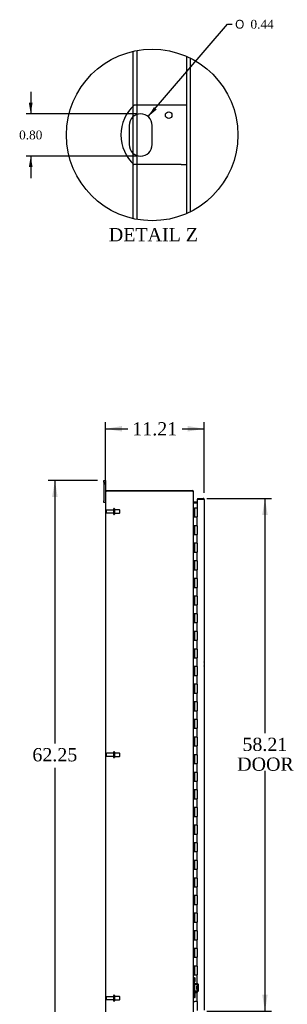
# Model space of a CAD drawing. Header units: inches. Extents: x 29 to 295, y 10 to 196.
# Tile 2 of 9: x 29 to 60, y 66 to 178. Entities that reach past the tile are written whole.
import ezdxf
from ezdxf.enums import TextEntityAlignment as Align

# ---------------------------------------------------------------- set-up
doc = ezdxf.new("R2010")
doc.units = ezdxf.units.IN
doc.header["$MEASUREMENT"] = 0
doc.layers.get('0').update_dxf_attribs({"linetype": 'CONTINUOUS'})
for name, color, linetype in [('COM40153-1', 7, 'CONTINUOUS'), ('COM42780', 7, 'CONTINUOUS'), ('COM48457', 7, 'CONTINUOUS'), ('COM53235', 7, 'CONTINUOUS'), ('COM71782-6', 7, 'CONTINUOUS'), ('DEFAULT', 7, 'CONTINUOUS'), ('FET07710', 7, 'CONTINUOUS'), ('HNG10620-56B', 7, 'CONTINUOUS'), ('HNG10620-56C', 7, 'CONTINUOUS'), ('STD26094', 7, 'CONTINUOUS')]:
    doc.layers.add(name, color=color, linetype=linetype)
doc.styles.add('SEACAD_SOLID_EDGE_ANSI1_SY', font='txt')
doc.styles.add('SEACAD_TIMES_NEW_ROMAN', font='times.ttf')

# ---------------------------------------------------------------- blocks, each defined once
blk = doc.blocks.new('GDIMGGROUP2')
at = {"layer": 'DEFAULT', "linetype": 'Continuous'}
for points in [[(41.11, 131.99), (39.24, 131.67), (41.11, 131.36)], [(48.57, 131.99), (48.57, 131.36), (50.45, 131.67)]]:
    blk.add_hatch(color=136, dxfattribs=at).paths.add_polyline_path(points)
at = {"layer": 'DEFAULT', "color": 136, "linetype": 'Continuous'}
for p, q in [((39.24, 125.34), (39.24, 132.42)), ((50.45, 124.41), (50.45, 132.42)), ((39.24, 131.67), (41.76, 131.67)), ((47.93, 131.67), (50.45, 131.67))]:
    blk.add_line(p, q, dxfattribs=at)
at = {"layer": 'DEFAULT', "color": 136, "linetype": 'Continuous', "style": 'SEACAD_TIMES_NEW_ROMAN'}
blk.add_text('11.21', height=1.5, dxfattribs=at).set_placement((42.28, 132.42), align=Align.TOP_LEFT)
blk = doc.blocks.new('GDIMGGROUP3')
at = {"layer": 'DEFAULT', "linetype": 'Continuous'}
for points in [[(33.16, 123.92), (33.79, 123.92), (33.48, 125.79)], [(33.16, 65.42), (33.48, 63.54), (33.79, 65.42)]]:
    blk.add_hatch(color=136, dxfattribs=at).paths.add_polyline_path(points)
at = {"layer": 'DEFAULT', "color": 136, "linetype": 'Continuous'}
for p, q in [((38.3, 125.79), (32.73, 125.79)), ((33.48, 125.79), (33.48, 95.94)), ((33.48, 93.17), (33.48, 63.54)), ((38.3, 63.54), (32.73, 63.54))]:
    blk.add_line(p, q, dxfattribs=at)
at = {"layer": 'DEFAULT', "color": 136, "linetype": 'Continuous', "style": 'SEACAD_TIMES_NEW_ROMAN'}
blk.add_text('62.25', height=1.5, dxfattribs=at).set_placement((30.92, 95.42), align=Align.TOP_LEFT)
blk = doc.blocks.new('GDIMGGROUP12')
at = {"layer": 'DEFAULT', "linetype": 'Continuous'}
for points in [[(57.66, 121.89), (57.35, 123.77), (57.04, 121.89)], [(57.66, 67.44), (57.04, 67.44), (57.35, 65.56)]]:
    blk.add_hatch(color=136, dxfattribs=at).paths.add_polyline_path(points)
at = {"layer": 'DEFAULT', "color": 136, "linetype": 'Continuous'}
for p, q in [((50.76, 123.77), (58.1, 123.77)), ((57.35, 123.77), (57.35, 97.13)), ((57.35, 92.85), (57.35, 65.56)), ((50.76, 65.56), (58.1, 65.56))]:
    blk.add_line(p, q, dxfattribs=at)
at = {"layer": 'DEFAULT', "color": 136, "linetype": 'Continuous', "style": 'SEACAD_TIMES_NEW_ROMAN'}
for s, p in [('58.21', (54.79, 96.6)), ('DOOR', (54.2, 94.35))]:
    blk.add_text(s, height=1.5, dxfattribs=at).set_placement(p, align=Align.TOP_LEFT)
blk = doc.blocks.new('GDIMGGROUP26')
at = {"layer": 'DEFAULT', "linetype": 'Continuous'}
blk.add_hatch(color=136, dxfattribs=at).paths.add_polyline_path([(44.73, 168.2), (44.08, 167.11), (45.05, 167.92)])
at = {"layer": 'DEFAULT', "color": 136, "linetype": 'Continuous'}
for p, q in [((44.08, 167.11), (53.11, 177.6)), ((53.11, 177.6), (53.61, 177.6))]:
    blk.add_line(p, q, dxfattribs=at)
for s, style, p in [('O', 'SEACAD_SOLID_EDGE_ANSI1_SY', (53.96, 178.1)), ('0.44', 'SEACAD_TIMES_NEW_ROMAN', (55.7, 178.1))]:
    blk.add_text(s, height=1, dxfattribs=dict(at, style=style)).set_placement(p, align=Align.TOP_LEFT)
blk = doc.blocks.new('GDIMGGROUP27')
at = {"layer": 'DEFAULT', "linetype": 'Continuous'}
for points in [[(30.52, 168.68), (30.73, 167.43), (30.94, 168.68)], [(30.52, 161.38), (30.94, 161.38), (30.73, 162.63)]]:
    blk.add_hatch(color=136, dxfattribs=at).paths.add_polyline_path(points)
at = {"layer": 'DEFAULT', "color": 136, "linetype": 'Continuous'}
for p, q in [((30.73, 169.93), (30.73, 167.43)), ((42.72, 167.43), (30.23, 167.43)), ((42.72, 162.63), (30.23, 162.63)), ((30.73, 162.63), (30.73, 160.13))]:
    blk.add_line(p, q, dxfattribs=at)
at = {"layer": 'DEFAULT', "color": 136, "linetype": 'Continuous', "style": 'SEACAD_TIMES_NEW_ROMAN'}
blk.add_text('0.80', height=1, dxfattribs=at).set_placement((29.41, 165.53), align=Align.TOP_LEFT)

msp = doc.modelspace()

# ---------------------------------------------------------------- linework, layer by layer
at = {"color": 7}
msp.add_circle((44.53, 165.03), 9.74, dxfattribs=at)
at = {"layer": 'COM40153-1', "color": 7}
for p, q in [((47.82, 168.41), (42.49, 168.41)), ((48.47, 168.41), (47.82, 168.41)), ((41.91, 166.12), (41.91, 163.94)), ((44.53, 163.94), (44.53, 166.12)), ((47.82, 161.66), (42.49, 161.66)), ((47.82, 161.66), (48.47, 161.66))]:
    msp.add_line(p, q, dxfattribs=at)
msp.add_circle((46.41, 167.28), 0.375, dxfattribs=at)
for centre, radius, start, end in [((45.47, 165.03), 4.5, 131.4096, 228.5904), ((43.22, 166.12), 1.31, 0, 180), ((43.22, 163.94), 1.31, 180, 0), ((49.74, 104.96), 0.75, 341.2031, 18.7969)]:
    msp.add_arc(centre, radius, start, end, dxfattribs=at)
at = {"layer": 'COM42780', "color": 7}
for p, q in [((49.24, 69.34), (49.28, 69.34)), ((49.33, 69.34), (49.28, 69.34)), ((49.33, 69.34), (49.33, 68.91)), ((49.33, 69.34), (49.4, 69.34)), ((49.33, 68.91), (49.33, 69.34)), ((49.4, 68.91), (49.4, 69.34)), ((49.28, 68.91), (49.24, 68.91)), ((49.33, 68.91), (49.28, 68.91)), ((49.33, 68.72), (49.33, 68.91)), ((49.33, 68.91), (49.4, 68.91)), ((49.67, 68.67), (49.38, 68.67)), ((49.67, 68.57), (49.38, 68.58)), ((49.62, 68.03), (49.62, 68.42)), ((49.71, 68.42), (49.62, 68.42)), ((49.81, 68.35), (49.62, 68.35)), ((49.81, 68.33), (49.62, 68.33)), ((49.72, 68.66), (49.67, 68.67)), ((49.71, 67.93), (49.71, 68.52)), ((49.81, 67.93), (49.81, 68.52)), ((49.24, 67.55), (49.28, 67.55)), ((49.28, 67.11), (49.24, 67.11)), ((49.28, 67.55), (49.33, 67.55)), ((49.33, 67.11), (49.28, 67.11)), ((49.33, 67.55), (49.33, 67.73)), ((49.33, 67.55), (49.33, 67.11)), ((49.33, 67.55), (49.4, 67.55)), ((49.33, 67.11), (49.33, 67.55)), ((49.33, 67.42), (49.33, 67.42)), ((49.33, 67.31), (49.33, 67.42)), ((49.33, 67.39), (49.33, 67.39)), ((49.33, 67.31), (49.33, 67.31)), ((49.33, 67.28), (49.33, 67.31)), ((49.33, 67.3), (49.33, 67.3)), ((49.33, 67.28), (49.33, 67.28)), ((49.33, 67.24), (49.33, 67.28)), ((49.33, 67.24), (49.33, 67.24)), ((49.33, 67.11), (49.4, 67.11)), ((49.38, 67.88), (49.67, 67.88)), ((49.38, 67.78), (49.67, 67.79)), ((49.4, 67.11), (49.4, 67.55)), ((49.62, 68.12), (49.81, 68.12)), ((49.81, 68.1), (49.62, 68.1)), ((49.62, 68.03), (49.71, 68.03)), ((49.67, 67.79), (49.72, 67.8))]:
    msp.add_line(p, q, dxfattribs=at)
for centre, radius, start, end in [((49.38, 68.72), 0.143, 180, 206.9082), ((49.38, 68.72), 0.143, 206.9082, 269), ((49.38, 68.72), 0.048, 180, 269), ((49.67, 68.52), 0.048, 0, 89), ((49.67, 68.52), 0.143, 0, 66.6665), ((49.38, 67.73), 0.143, 153.0918, 180), ((49.38, 67.73), 0.143, 91, 153.0918), ((49.38, 67.73), 0.048, 91, 180), ((49.67, 67.93), 0.048, 271, 0), ((49.67, 67.93), 0.143, 293.3335, 0)]:
    msp.add_arc(centre, radius, start, end, dxfattribs=at)
at = {"layer": 'COM48457', "color": 7}
for p, q in [((42.39, 168.31), (42.39, 174.53)), ((42.82, 168.41), (42.82, 174.62)), ((48.47, 156.13), (48.47, 173.94)), ((48.9, 156.33), (48.9, 173.73)), ((42.39, 167.14), (42.39, 168.31)), ((42.82, 167.37), (42.82, 168.41)), ((42.39, 162.93), (42.39, 167.14)), ((42.82, 162.69), (42.82, 167.37)), ((42.39, 161.75), (42.39, 162.93)), ((42.82, 161.66), (42.82, 162.69)), ((42.39, 155.53), (42.39, 161.75)), ((42.82, 155.44), (42.82, 161.66)), ((39.24, 124.59), (39.24, 64.74)), ((39.24, 124.59), (39.34, 124.59)), ((49.13, 124.59), (39.34, 124.59)), ((49.24, 64.79), (49.24, 124.54)), ((49.27, 123.27), (49.65, 123.27))]:
    msp.add_line(p, q, dxfattribs=at)
for points, knots in [([(49.13, 124.59), (49.14, 124.59), (49.14, 124.59), (49.16, 124.59), (49.16, 124.58), (49.18, 124.58), (49.18, 124.58), (49.19, 124.57), (49.2, 124.57), (49.21, 124.56), (49.21, 124.56), (49.22, 124.56), (49.23, 124.56), (49.23, 124.55), (49.24, 124.54), (49.24, 124.54)], [0, 0, 0, 0, 0.125, 0.125, 0.25, 0.25, 0.375, 0.375, 0.5, 0.5, 0.625, 0.625, 0.75, 0.75, 1, 1, 1, 1]), ([(49.24, 123.38), (49.24, 123.37), (49.24, 123.36), (49.24, 123.34), (49.24, 123.33), (49.24, 123.31), (49.25, 123.3), (49.25, 123.29), (49.26, 123.28), (49.26, 123.28), (49.26, 123.28), (49.27, 123.27), (49.27, 123.27), (49.27, 123.27), (49.27, 123.27), (49.27, 123.27)], [0, 0, 0, 0, 0.25, 0.25, 0.5, 0.5, 0.75, 0.75, 0.875, 0.875, 0.9375, 0.9375, 0.96875, 0.96875, 1, 1, 1, 1])]:
    msp.add_open_spline(points, degree=3, knots=knots, dxfattribs=at)
at = {"layer": 'COM53235', "color": 7}
for p, q in [((39.31, 124.59), (39.31, 124.67)), ((39.31, 124.67), (49.13, 124.67)), ((49.13, 124.67), (49.13, 124.59)), ((49.22, 124.56), (49.24, 124.56)), ((49.24, 124.56), (49.24, 124.54)), ((49.65, 123.36), (49.27, 123.36)), ((49.27, 123.36), (49.27, 123.29)), ((49.65, 123.29), (49.27, 123.29))]:
    msp.add_line(p, q, dxfattribs=at)
for centre, radius, start, end in [((49.13, 124.56), 0.108, 0, 90), ((49.13, 124.56), 0.036, 57.1291, 90), ((49.27, 123.4), 0.036, 180, 270), ((49.27, 123.4), 0.108, 259.5051, 270)]:
    msp.add_arc(centre, radius, start, end, dxfattribs=at)
at = {"layer": 'COM71782-6', "color": 7}
for p, q in [((50.34, 123.7), (49.65, 123.7)), ((49.65, 123.7), (49.65, 122.67)), ((49.68, 123.77), (49.68, 123.7)), ((49.68, 123.77), (50.34, 123.77)), ((49.68, 123.7), (50.34, 123.7)), ((50.44, 123.7), (50.34, 123.7)), ((50.34, 123.7), (50.44, 123.7)), ((50.45, 123.66), (50.45, 65.67)), ((49.65, 66.67), (49.65, 65.64))]:
    msp.add_line(p, q, dxfattribs=at)
for start, end in [(19.4712, 90), (0, 19.4712)]:
    msp.add_arc((50.34, 123.66), 0.108, start, end, dxfattribs=at)
msp.add_ellipse((50.34, 123.66), major_axis=(-0.108, 0), ratio=0.997813, start_param=3.141593, end_param=3.48143, dxfattribs=at)
at = {"layer": 'FET07710', "color": 7}
for p, q in [((39.05, 125.6), (39.05, 125.79)), ((39.05, 125.79), (39.24, 125.79)), ((39.05, 125.6), (39.05, 123.48)), ((39.24, 125.79), (39.24, 125.6)), ((39.24, 125.6), (39.24, 124.59)), ((39.05, 123.29), (39.05, 123.48)), ((39.24, 123.29), (39.05, 123.29))]:
    msp.add_line(p, q, dxfattribs=at)
at = {"layer": 'HNG10620-56B', "color": 7}
for p, q in [((49.24, 122.67), (49.26, 122.67)), ((49.26, 122.67), (49.28, 122.67)), ((49.28, 122.67), (49.32, 122.67)), ((49.28, 122.67), (49.28, 121.67)), ((49.32, 122.67), (49.32, 121.67)), ((49.28, 121.67), (49.39, 121.67)), ((49.39, 121.67), (49.65, 121.67)), ((49.65, 120.67), (49.65, 121.67)), ((49.39, 120.67), (49.28, 120.67)), ((49.28, 120.67), (49.28, 119.67)), ((49.28, 119.67), (49.39, 119.67)), ((49.32, 120.67), (49.32, 119.67)), ((49.65, 120.67), (49.39, 120.67)), ((49.39, 119.67), (49.65, 119.67)), ((49.65, 118.67), (49.65, 119.67)), ((49.39, 118.67), (49.28, 118.67)), ((49.28, 118.67), (49.28, 117.67)), ((49.32, 118.67), (49.32, 117.67)), ((49.65, 118.67), (49.39, 118.67)), ((49.28, 117.67), (49.39, 117.67)), ((49.39, 117.67), (49.65, 117.67)), ((49.65, 116.67), (49.65, 117.67)), ((49.39, 116.67), (49.28, 116.67)), ((49.28, 116.67), (49.28, 115.67)), ((49.32, 116.67), (49.32, 115.67)), ((49.65, 116.67), (49.39, 116.67)), ((49.28, 115.67), (49.39, 115.67)), ((49.39, 115.67), (49.65, 115.67)), ((49.65, 114.67), (49.65, 115.67)), ((49.39, 114.67), (49.28, 114.67)), ((49.28, 114.67), (49.28, 113.67)), ((49.32, 114.67), (49.32, 113.67)), ((49.65, 114.67), (49.39, 114.67)), ((49.28, 113.67), (49.39, 113.67)), ((49.39, 113.67), (49.65, 113.67)), ((49.65, 112.67), (49.65, 113.67)), ((49.39, 112.67), (49.28, 112.67)), ((49.28, 112.67), (49.28, 111.67)), ((49.32, 112.67), (49.32, 111.67)), ((49.65, 112.67), (49.39, 112.67)), ((49.28, 111.67), (49.39, 111.67)), ((49.39, 110.67), (49.28, 110.67)), ((49.28, 110.67), (49.28, 109.67)), ((49.32, 110.67), (49.32, 109.67)), ((49.39, 111.67), (49.65, 111.67)), ((49.65, 110.67), (49.39, 110.67)), ((49.65, 110.67), (49.65, 111.67)), ((49.28, 109.67), (49.39, 109.67)), ((49.39, 109.67), (49.65, 109.67)), ((49.65, 108.67), (49.65, 109.67)), ((49.39, 108.67), (49.28, 108.67)), ((49.28, 108.67), (49.28, 107.67)), ((49.32, 108.67), (49.32, 107.67)), ((49.65, 108.67), (49.39, 108.67)), ((49.28, 107.67), (49.39, 107.67)), ((49.39, 107.67), (49.65, 107.67)), ((49.65, 106.67), (49.65, 107.67)), ((49.39, 106.67), (49.28, 106.67)), ((49.28, 106.67), (49.28, 105.67)), ((49.32, 106.67), (49.32, 105.67)), ((49.65, 106.67), (49.39, 106.67)), ((49.28, 105.67), (49.39, 105.67)), ((49.39, 105.67), (49.65, 105.67)), ((49.65, 104.67), (49.65, 105.67)), ((49.39, 104.67), (49.28, 104.67)), ((49.28, 104.67), (49.28, 103.67)), ((49.32, 104.67), (49.32, 103.67)), ((49.65, 104.67), (49.39, 104.67)), ((49.28, 103.67), (49.39, 103.67)), ((49.39, 103.67), (49.65, 103.67)), ((49.65, 102.67), (49.65, 103.67)), ((49.39, 102.67), (49.28, 102.67)), ((49.28, 102.67), (49.28, 101.67)), ((49.32, 102.67), (49.32, 101.67)), ((49.65, 102.67), (49.39, 102.67)), ((49.28, 101.67), (49.39, 101.67)), ((49.39, 100.67), (49.28, 100.67)), ((49.28, 100.67), (49.28, 99.67)), ((49.32, 100.67), (49.32, 99.67)), ((49.39, 101.67), (49.65, 101.67)), ((49.65, 100.67), (49.39, 100.67)), ((49.65, 100.67), (49.65, 101.67)), ((49.28, 99.67), (49.39, 99.67)), ((49.39, 99.67), (49.65, 99.67)), ((49.65, 98.67), (49.65, 99.67)), ((49.39, 98.67), (49.28, 98.67)), ((49.28, 98.67), (49.28, 97.67)), ((49.32, 98.67), (49.32, 97.67)), ((49.65, 98.67), (49.39, 98.67)), ((49.28, 97.67), (49.39, 97.67)), ((49.39, 97.67), (49.65, 97.67)), ((49.65, 96.67), (49.65, 97.67)), ((49.39, 96.67), (49.28, 96.67)), ((49.28, 96.67), (49.28, 95.67)), ((49.32, 96.67), (49.32, 95.67)), ((49.65, 96.67), (49.39, 96.67)), ((49.28, 95.67), (49.39, 95.67)), ((49.39, 95.67), (49.65, 95.67)), ((49.65, 94.67), (49.65, 95.67)), ((49.39, 94.67), (49.28, 94.67)), ((49.28, 94.67), (49.28, 93.67)), ((49.32, 94.67), (49.32, 93.67)), ((49.65, 94.67), (49.39, 94.67)), ((49.28, 93.67), (49.39, 93.67)), ((49.39, 93.67), (49.65, 93.67)), ((49.65, 92.67), (49.65, 93.67)), ((49.39, 92.67), (49.28, 92.67)), ((49.28, 92.67), (49.28, 91.67)), ((49.28, 91.67), (49.39, 91.67)), ((49.32, 92.67), (49.32, 91.67)), ((49.65, 92.67), (49.39, 92.67)), ((49.39, 91.67), (49.65, 91.67)), ((49.65, 90.67), (49.65, 91.67)), ((49.39, 90.67), (49.28, 90.67)), ((49.28, 90.67), (49.28, 89.67)), ((49.32, 90.67), (49.32, 89.67)), ((49.65, 90.67), (49.39, 90.67)), ((49.28, 89.67), (49.39, 89.67)), ((49.39, 89.67), (49.65, 89.67)), ((49.65, 88.67), (49.65, 89.67)), ((49.39, 88.67), (49.28, 88.67)), ((49.28, 88.67), (49.28, 87.67)), ((49.32, 88.67), (49.32, 87.67)), ((49.65, 88.67), (49.39, 88.67)), ((49.28, 87.67), (49.39, 87.67)), ((49.39, 87.67), (49.65, 87.67)), ((49.65, 86.67), (49.65, 87.67)), ((49.39, 86.67), (49.28, 86.67)), ((49.28, 86.67), (49.28, 85.67)), ((49.32, 86.67), (49.32, 85.67)), ((49.65, 86.67), (49.39, 86.67)), ((49.28, 85.67), (49.39, 85.67)), ((49.39, 85.67), (49.65, 85.67)), ((49.65, 84.67), (49.65, 85.67)), ((49.39, 84.67), (49.28, 84.67)), ((49.28, 84.67), (49.28, 83.67)), ((49.32, 84.67), (49.32, 83.67)), ((49.65, 84.67), (49.39, 84.67)), ((49.28, 83.67), (49.39, 83.67)), ((49.39, 83.67), (49.65, 83.67)), ((49.65, 82.67), (49.65, 83.67)), ((49.39, 82.67), (49.28, 82.67)), ((49.28, 82.67), (49.28, 81.67)), ((49.28, 81.67), (49.39, 81.67)), ((49.32, 82.67), (49.32, 81.67)), ((49.65, 82.67), (49.39, 82.67)), ((49.39, 81.67), (49.65, 81.67)), ((49.65, 80.67), (49.65, 81.67)), ((49.39, 80.67), (49.28, 80.67)), ((49.28, 80.67), (49.28, 79.67)), ((49.32, 80.67), (49.32, 79.67)), ((49.65, 80.67), (49.39, 80.67)), ((49.28, 79.67), (49.39, 79.67)), ((49.39, 79.67), (49.65, 79.67)), ((49.65, 78.67), (49.65, 79.67)), ((49.39, 78.67), (49.28, 78.67)), ((49.28, 78.67), (49.28, 77.67)), ((49.32, 78.67), (49.32, 77.67)), ((49.65, 78.67), (49.39, 78.67)), ((49.28, 77.67), (49.39, 77.67)), ((49.39, 77.67), (49.65, 77.67)), ((49.65, 76.67), (49.65, 77.67)), ((49.39, 76.67), (49.28, 76.67)), ((49.28, 76.67), (49.28, 75.67)), ((49.32, 76.67), (49.32, 75.67)), ((49.65, 76.67), (49.39, 76.67)), ((49.28, 75.67), (49.39, 75.67)), ((49.39, 75.67), (49.65, 75.67)), ((49.65, 74.67), (49.65, 75.67)), ((49.39, 74.67), (49.28, 74.67)), ((49.28, 74.67), (49.28, 73.67)), ((49.32, 74.67), (49.32, 73.67)), ((49.65, 74.67), (49.39, 74.67)), ((49.28, 73.67), (49.39, 73.67)), ((49.39, 72.67), (49.28, 72.67)), ((49.28, 72.67), (49.28, 71.67)), ((49.32, 72.67), (49.32, 71.67)), ((49.39, 73.67), (49.65, 73.67)), ((49.65, 72.67), (49.39, 72.67)), ((49.65, 72.67), (49.65, 73.67)), ((49.28, 71.67), (49.39, 71.67)), ((49.39, 71.67), (49.65, 71.67)), ((49.65, 70.67), (49.65, 71.67)), ((49.39, 70.67), (49.28, 70.67)), ((49.28, 70.67), (49.28, 69.67)), ((49.32, 70.67), (49.32, 69.67)), ((49.65, 70.67), (49.39, 70.67)), ((49.28, 69.67), (49.39, 69.67)), ((49.39, 69.67), (49.65, 69.67)), ((49.65, 68.67), (49.65, 69.67)), ((49.39, 68.67), (49.28, 68.67)), ((49.28, 68.67), (49.28, 67.67)), ((49.32, 68.67), (49.32, 67.67)), ((49.65, 68.67), (49.39, 68.67)), ((49.28, 67.67), (49.39, 67.67)), ((49.39, 67.67), (49.65, 67.67)), ((49.65, 66.67), (49.65, 67.67)), ((49.24, 66.67), (49.26, 66.67)), ((49.26, 66.67), (49.39, 66.67)), ((49.65, 66.67), (49.39, 66.67))]:
    msp.add_line(p, q, dxfattribs=at)
at = {"layer": 'HNG10620-56C', "color": 7}
for p, q in [((49.65, 122.67), (49.34, 122.67)), ((49.34, 122.67), (49.34, 121.67)), ((49.65, 122.67), (49.65, 121.67)), ((49.39, 121.67), (49.65, 121.67)), ((49.65, 120.67), (49.65, 121.67)), ((49.34, 120.67), (49.34, 119.67)), ((49.65, 120.67), (49.39, 120.67)), ((49.39, 119.67), (49.65, 119.67)), ((49.65, 120.67), (49.65, 119.67)), ((49.65, 118.67), (49.65, 119.67)), ((49.34, 118.67), (49.34, 117.67)), ((49.65, 118.67), (49.39, 118.67)), ((49.65, 118.67), (49.65, 117.67)), ((49.39, 117.67), (49.65, 117.67)), ((49.65, 116.67), (49.65, 117.67)), ((49.34, 116.67), (49.34, 115.67)), ((49.65, 116.67), (49.39, 116.67)), ((49.65, 116.67), (49.65, 115.67)), ((49.39, 115.67), (49.65, 115.67)), ((49.65, 114.67), (49.65, 115.67)), ((49.34, 114.67), (49.34, 113.67)), ((49.65, 114.67), (49.39, 114.67)), ((49.65, 114.67), (49.65, 113.67)), ((49.39, 113.67), (49.65, 113.67)), ((49.65, 112.67), (49.65, 113.67)), ((49.34, 112.67), (49.34, 111.67)), ((49.65, 112.67), (49.39, 112.67)), ((49.65, 112.67), (49.65, 111.67)), ((49.34, 110.67), (49.34, 109.67)), ((49.39, 111.67), (49.65, 111.67)), ((49.65, 110.67), (49.39, 110.67)), ((49.65, 110.67), (49.65, 111.67)), ((49.65, 110.67), (49.65, 109.67)), ((49.39, 109.67), (49.65, 109.67)), ((49.65, 108.67), (49.65, 109.67)), ((49.34, 108.67), (49.34, 107.67)), ((49.65, 108.67), (49.39, 108.67)), ((49.65, 108.67), (49.65, 107.67)), ((49.39, 107.67), (49.65, 107.67)), ((49.65, 106.67), (49.65, 107.67)), ((49.34, 106.67), (49.34, 105.67)), ((49.65, 106.67), (49.39, 106.67)), ((49.65, 106.67), (49.65, 105.67)), ((49.39, 105.67), (49.65, 105.67)), ((49.65, 104.67), (49.65, 105.67)), ((49.34, 104.67), (49.34, 103.67)), ((49.65, 104.67), (49.39, 104.67)), ((49.65, 104.67), (49.65, 103.67)), ((49.39, 103.67), (49.65, 103.67)), ((49.65, 102.67), (49.65, 103.67)), ((49.34, 102.67), (49.34, 101.67)), ((49.65, 102.67), (49.39, 102.67)), ((49.65, 102.67), (49.65, 101.67)), ((49.34, 100.67), (49.34, 99.67)), ((49.39, 101.67), (49.65, 101.67)), ((49.65, 100.67), (49.39, 100.67)), ((49.65, 100.67), (49.65, 101.67)), ((49.65, 100.67), (49.65, 99.67)), ((49.39, 99.67), (49.65, 99.67)), ((49.65, 98.67), (49.65, 99.67)), ((49.34, 98.67), (49.34, 97.67)), ((49.65, 98.67), (49.39, 98.67)), ((49.65, 98.67), (49.65, 97.67)), ((49.39, 97.67), (49.65, 97.67)), ((49.65, 96.67), (49.65, 97.67)), ((49.34, 96.67), (49.34, 95.67)), ((49.65, 96.67), (49.39, 96.67)), ((49.65, 96.67), (49.65, 95.67)), ((49.39, 95.67), (49.65, 95.67)), ((49.65, 94.67), (49.65, 95.67)), ((49.34, 94.67), (49.34, 93.67)), ((49.65, 94.67), (49.39, 94.67)), ((49.65, 94.67), (49.65, 93.67)), ((49.39, 93.67), (49.65, 93.67)), ((49.65, 92.67), (49.65, 93.67)), ((49.34, 92.67), (49.34, 91.67)), ((49.65, 92.67), (49.39, 92.67)), ((49.39, 91.67), (49.65, 91.67)), ((49.65, 92.67), (49.65, 91.67)), ((49.65, 90.67), (49.65, 91.67)), ((49.34, 90.67), (49.34, 89.67)), ((49.65, 90.67), (49.39, 90.67)), ((49.65, 90.67), (49.65, 89.67)), ((49.39, 89.67), (49.65, 89.67)), ((49.65, 88.67), (49.65, 89.67)), ((49.34, 88.67), (49.34, 87.67)), ((49.65, 88.67), (49.39, 88.67)), ((49.65, 88.67), (49.65, 87.67)), ((49.39, 87.67), (49.65, 87.67)), ((49.65, 86.67), (49.65, 87.67)), ((49.34, 86.67), (49.34, 85.67)), ((49.65, 86.67), (49.39, 86.67)), ((49.65, 86.67), (49.65, 85.67)), ((49.39, 85.67), (49.65, 85.67)), ((49.65, 84.67), (49.65, 85.67)), ((49.34, 84.67), (49.34, 83.67)), ((49.65, 84.67), (49.39, 84.67)), ((49.65, 84.67), (49.65, 83.67)), ((49.39, 83.67), (49.65, 83.67)), ((49.65, 82.67), (49.65, 83.67)), ((49.34, 82.67), (49.34, 81.67)), ((49.65, 82.67), (49.39, 82.67)), ((49.39, 81.67), (49.65, 81.67)), ((49.65, 82.67), (49.65, 81.67)), ((49.65, 80.67), (49.65, 81.67)), ((49.34, 80.67), (49.34, 79.67)), ((49.65, 80.67), (49.39, 80.67)), ((49.65, 80.67), (49.65, 79.67)), ((49.39, 79.67), (49.65, 79.67)), ((49.65, 78.67), (49.65, 79.67)), ((49.34, 78.67), (49.34, 77.67)), ((49.65, 78.67), (49.39, 78.67)), ((49.65, 78.67), (49.65, 77.67)), ((49.39, 77.67), (49.65, 77.67)), ((49.65, 76.67), (49.65, 77.67)), ((49.34, 76.67), (49.34, 75.67)), ((49.65, 76.67), (49.39, 76.67)), ((49.65, 76.67), (49.65, 75.67)), ((49.39, 75.67), (49.65, 75.67)), ((49.65, 74.67), (49.65, 75.67)), ((49.34, 74.67), (49.34, 73.67)), ((49.65, 74.67), (49.39, 74.67)), ((49.65, 74.67), (49.65, 73.67)), ((49.34, 72.67), (49.34, 71.67)), ((49.39, 73.67), (49.65, 73.67)), ((49.65, 72.67), (49.39, 72.67)), ((49.65, 72.67), (49.65, 73.67)), ((49.65, 72.67), (49.65, 71.67)), ((49.39, 71.67), (49.65, 71.67)), ((49.65, 70.67), (49.65, 71.67)), ((49.34, 70.67), (49.34, 69.67)), ((49.65, 70.67), (49.39, 70.67)), ((49.65, 70.67), (49.65, 69.67)), ((49.39, 69.67), (49.65, 69.67)), ((49.65, 68.67), (49.65, 69.67)), ((49.34, 68.67), (49.34, 67.67)), ((49.65, 68.67), (49.39, 68.67)), ((49.65, 68.67), (49.65, 67.67)), ((49.39, 67.67), (49.65, 67.67)), ((49.65, 66.67), (49.65, 67.67))]:
    msp.add_line(p, q, dxfattribs=at)
at = {"layer": 'STD26094', "color": 7}
for p, q in [((39.31, 122.39), (39.31, 122.18)), ((40.15, 122.45), (39.37, 122.45)), ((39.37, 122.12), (40.15, 122.12)), ((40.15, 122.58), (40.15, 121.99)), ((40.22, 122.61), (40.18, 122.61)), ((40.18, 121.96), (40.22, 121.96)), ((40.25, 122.58), (40.25, 121.99)), ((40.83, 122.48), (40.25, 122.48)), ((40.25, 122.1), (40.83, 122.1)), ((40.83, 122.48), (40.83, 122.1)), ((40.87, 122.44), (40.83, 122.48)), ((40.83, 122.1), (40.87, 122.14)), ((40.87, 122.14), (40.87, 122.44)), ((39.31, 94.77), (39.31, 94.56)), ((40.15, 94.83), (39.37, 94.83)), ((39.37, 94.5), (40.15, 94.5)), ((40.15, 94.96), (40.15, 94.37)), ((40.22, 94.99), (40.18, 94.99)), ((40.18, 94.34), (40.22, 94.34)), ((40.25, 94.96), (40.25, 94.37)), ((40.83, 94.85), (40.25, 94.85)), ((40.25, 94.48), (40.83, 94.48)), ((40.83, 94.85), (40.83, 94.48)), ((40.87, 94.81), (40.83, 94.85)), ((40.83, 94.48), (40.87, 94.51)), ((40.87, 94.51), (40.87, 94.81)), ((39.31, 67.14), (39.31, 66.93)), ((40.15, 67.2), (39.37, 67.2)), ((40.15, 67.33), (40.15, 66.74)), ((40.22, 67.36), (40.18, 67.36)), ((40.25, 67.33), (40.25, 66.74)), ((40.83, 67.23), (40.25, 67.23)), ((40.83, 67.23), (40.83, 66.85)), ((40.87, 67.19), (40.83, 67.23)), ((40.87, 66.89), (40.87, 67.19)), ((39.37, 66.87), (40.15, 66.87)), ((40.18, 66.71), (40.22, 66.71)), ((40.25, 66.85), (40.83, 66.85)), ((40.83, 66.85), (40.87, 66.89))]:
    msp.add_line(p, q, dxfattribs=at)
for centre, radius, start, end in [((39.37, 122.39), 0.06, 90, 180), ((39.37, 122.18), 0.06, 180, 270), ((40.18, 122.58), 0.03, 90, 180), ((40.18, 121.99), 0.03, 180, 270), ((40.22, 122.58), 0.03, 0, 90), ((40.22, 121.99), 0.03, 270, 0), ((39.37, 94.77), 0.06, 90, 180), ((39.37, 94.56), 0.06, 180, 270), ((40.18, 94.96), 0.03, 90, 180), ((40.18, 94.37), 0.03, 180, 270), ((40.22, 94.96), 0.03, 0, 90), ((40.22, 94.37), 0.03, 270, 0), ((39.37, 67.14), 0.06, 90, 180), ((40.18, 67.33), 0.03, 90, 180), ((40.22, 67.33), 0.03, 0, 90), ((39.37, 66.93), 0.06, 180, 270), ((40.18, 66.74), 0.03, 180, 270), ((40.22, 66.74), 0.03, 270, 0)]:
    msp.add_arc(centre, radius, start, end, dxfattribs=at)

# ---------------------------------------------------------------- block references
at = {"layer": 'DEFAULT', "color": 7}
for name in ['GDIMGGROUP26', 'GDIMGGROUP27', 'GDIMGGROUP2', 'GDIMGGROUP3', 'GDIMGGROUP12']:
    msp.add_blockref(name, (0, 0), dxfattribs=at)

# ---------------------------------------------------------------- texts
at = {"layer": 'DEFAULT', "color": 7, "style": 'SEACAD_TIMES_NEW_ROMAN'}
msp.add_text('DETAIL Z', height=1.5, dxfattribs=at).set_placement((39.61, 154.46), align=Align.TOP_LEFT)

doc.saveas('drawing.dxf')
